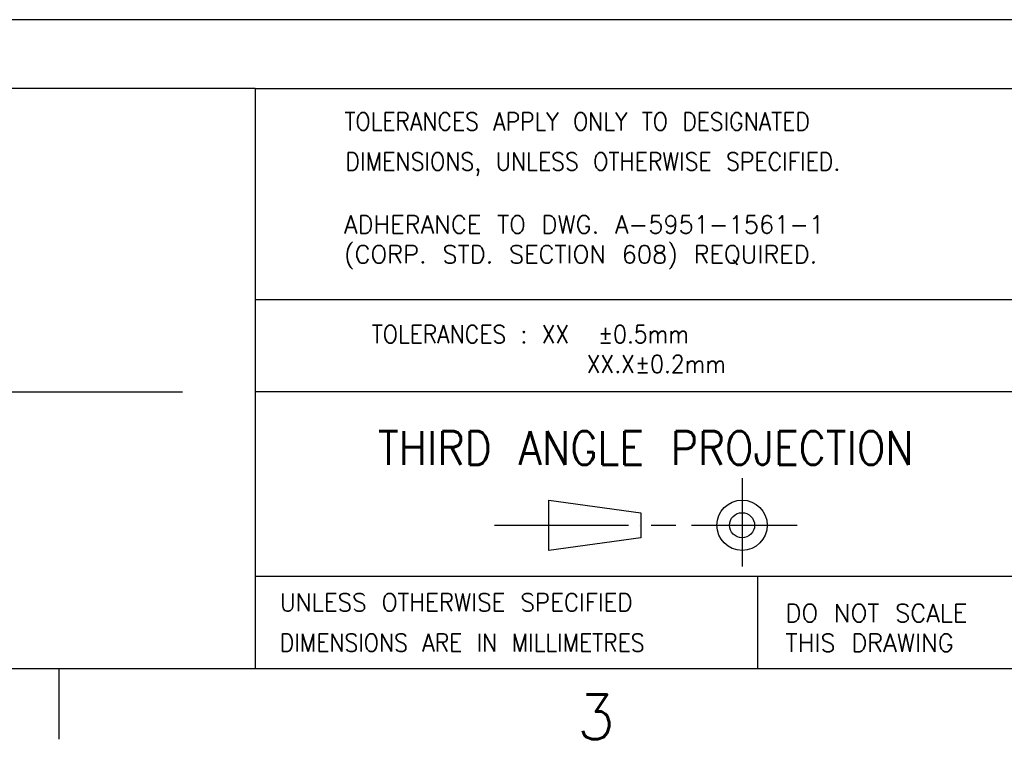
# Model space of a CAD drawing. Extents: x -1765 to 4890, y -3481 to 1222.
# Tile 53 of 98: x 2351 to 3092, y -3481 to -2940. Entities that reach past the tile are written whole.
import ezdxf

# ---------------------------------------------------------------- set-up
doc = ezdxf.new("R2010")
doc.units = 0
doc.linetypes.add('DOT_CENTER', pattern=[14, 12, -1, 0, -1])
doc.layers.add('1', color=7, linetype='CONTINUOUS')
doc.styles.add('CONVERTER_2', font='txt.shx', dxfattribs={"width": 0.9})
doc.styles.add('CONVERTER_5', font='txt.shx', dxfattribs={"width": 0.99})
doc.styles.add('CONVERTER_6', font='txt.shx', dxfattribs={"width": 0.9045})
doc.styles.add('CONVERTER_7', font='txt.shx', dxfattribs={"width": 0.97875})
doc.styles.add('CONVERTER_8', font='txt.shx', dxfattribs={"width": 0.945})

# ---------------------------------------------------------------- blocks, each defined once
blk = doc.blocks.new('ATA1_S', base_point=(-213.984, -428.203))
at = {"layer": '1', "color": 1, "linetype": 'CONTINUOUS'}
for p, q in [((290.813, -376.269), (200.981, -376.269)), ((290.813, -376.269), (290.813, -428.203)), ((290.813, -376.269), (360.813, -376.269)), ((360.813, -395.183), (290.813, -395.183)), ((205.848, -403.438), (284.305, -403.438)), ((360.813, -403.438), (290.813, -403.438)), ((290.813, -419.948), (335.813, -419.948)), ((335.813, -419.948), (499.576, -419.948)), ((335.813, -419.948), (335.813, -428.203)), ((273.241, -428.203), (273.241, -434.553))]:
    blk.add_line(p, q, dxfattribs=at)
at = {"layer": '1', "color": 1, "linetype": 'DOT_CENTER'}
for p, q in [((334.429, -411.155), (334.429, -419.069)), ((312.268, -415.382), (328.486, -415.382)), ((329.888, -415.382), (339.359, -415.382))]:
    blk.add_line(p, q, dxfattribs=at)
at = {"layer": '1', "color": 7, "linetype": 'CONTINUOUS'}
for p, q in [((317.122, -413.132), (325.372, -414.257)), ((317.122, -417.632), (317.122, -413.132)), ((325.372, -414.257), (325.372, -416.507)), ((325.372, -416.507), (317.122, -417.632)), ((-213.984, -428.203), (565.576, -428.203))]:
    blk.add_line(p, q, dxfattribs=at)
for radius in [2.25, 1.125]:
    blk.add_circle((334.429, -415.382), radius, dxfattribs=at)
at = {"layer": '1', "color": 1}
for s, style, width, p in [('TOLERANCES APPLY ONLY TO DESIGNATED', 'CONVERTER_2', 0.9, (298.827, -380.018)), ('DIMENSIONS, UNLESS OTHERWISE SPECIFIED.', 'CONVERTER_6', 0.9045, (298.917, -383.608)), ('UNLESS OTHERWISE SPECIFIED', 'CONVERTER_8', 0.945, (293.029, -423.084)), ('DIMENSIONS ARE IN MILLIMETRES', 'CONVERTER_2', 0.9, (293.029, -426.704))]:
    blk.add_text(s, height=1.6, dxfattribs=dict(at, style=style, width=width)).set_placement(p)
at = {"layer": '1', "color": 1, "char_height": 1.6, "attachment_point": 7}
for s, insert, style in [('ADHERANCE TO DWG. A-5951-1561-1\\P(CORP. STD. SECTION 608) REQUIRED.', (298.783, -392.45), 'CONVERTER_5'), ('TOLERANCES : XX  ±0.5mm\\P               XX.X±0.2mm', (301.27, -401.742), 'CONVERTER_2'), ('DO NOT SCALE\\PTHIS DRAWING', (338.324, -426.716), 'CONVERTER_5')]:
    blk.add_mtext(s, dxfattribs=dict(at, insert=insert, style=style))
at = {"layer": '1', "color": 7, "attachment_point": 8}
for s, insert, char_height, style in [('THIRD ANGLE PROJECTION', (325.813, -409.968), 3, 'CONVERTER_2'), ('3', (321.338, -434.553), 4, 'CONVERTER_7')]:
    blk.add_mtext(s, dxfattribs=dict(at, insert=insert, char_height=char_height, style=style))
blk = doc.blocks.new('TEXT__271', base_point=(-2000, -2800))
at = {"layer": '1', "color": 7, "linetype": 'CONTINUOUS'}
for p, q in [((2500, -2940), (400, -2940)), ((3700, -2940), (2500, -2940))]:
    blk.add_line(p, q, dxfattribs=at)

msp = doc.modelspace()

# ---------------------------------------------------------------- block references
at = {"layer": '1', "xscale": 8.40000000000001, "yscale": 8.40000000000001, "zscale": 8.40000000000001}
msp.add_blockref('ATA1_S', (-1711.87, -3428), dxfattribs=at)
at = {"layer": '1'}
msp.add_blockref('TEXT__271', (-2000, -2800), dxfattribs=at)

doc.saveas('drawing.dxf')
